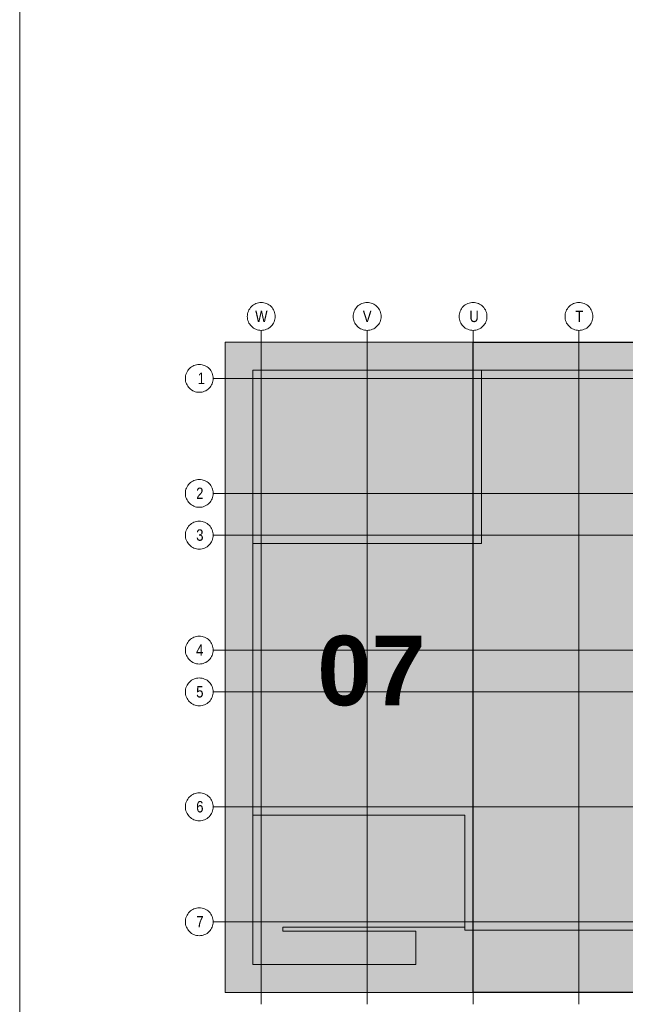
# Model space of a CAD drawing. Extents: x -720 to 300, y 62 to 1112.
# Tile 19 of 60: x 115 to 152, y 239 to 299. Entities that reach past the tile are written whole.
import ezdxf
from ezdxf.lldxf.tags import DXFTag

# ---------------------------------------------------------------- set-up
doc = ezdxf.new("R2010")
doc.units = 0
doc.layers.get('0').update_dxf_attribs({"lineweight": 13})
for name, color, linetype, lineweight in [('iwb_Plankopf Linie', 7, 'Continuous', 13), ('PK_LP', 7, 'Continuous', 9), ('PK_LP_Achsen', 7, 'STRICHPUNKT2', 5)]:
    doc.layers.add(name, color=color, linetype=linetype, lineweight=lineweight)
doc.layers.add('PK_LP_T06', color=7, linetype='Continuous', lineweight=9, true_color=0xb2b200)
doc.layers.add('PK_LP_T06_Rest', color=9, linetype='Continuous', lineweight=9, true_color=0x808080)
doc.styles.get("Standard").update_dxf_attribs({"font": 'ARIALN.TTF'})
tags = doc.linetypes.add('grob', pattern=[14, 3, -8, 3]).pattern_tags.tags
tags[8:9] = [DXFTag(74, 4), DXFTag(75, 0), DXFTag(340, '0'), DXFTag(46, 0.0), DXFTag(50, 0.0), DXFTag(44, 0.0), DXFTag(45, 0.0)]
tags[6:7] = [DXFTag(74, 4), DXFTag(75, 0), DXFTag(340, '0'), DXFTag(46, 0.0), DXFTag(50, 0.0), DXFTag(44, 0.0), DXFTag(45, 0.0)]
tags[4:5] = [DXFTag(74, 4), DXFTag(75, 0), DXFTag(340, '0'), DXFTag(46, 0.0), DXFTag(50, 0.0), DXFTag(44, 0.0), DXFTag(45, 0.0)]
tags = doc.linetypes.add('STRICHPUNKT2', pattern=[12.7, 6.35, -3.175, 0, -3.175]).pattern_tags.tags
tags[10:11] = [DXFTag(74, 4), DXFTag(75, 0), DXFTag(340, '0'), DXFTag(46, 0.0), DXFTag(50, 0.0), DXFTag(44, 0.0), DXFTag(45, 0.0)]
tags[8:9] = [DXFTag(74, 4), DXFTag(75, 0), DXFTag(340, '0'), DXFTag(46, 0.0), DXFTag(50, 0.0), DXFTag(44, 0.0), DXFTag(45, 0.0)]
tags[6:7] = [DXFTag(74, 4), DXFTag(75, 0), DXFTag(340, '0'), DXFTag(46, 0.0), DXFTag(50, 0.0), DXFTag(44, 0.0), DXFTag(45, 0.0)]
tags[4:5] = [DXFTag(74, 4), DXFTag(75, 0), DXFTag(340, '0'), DXFTag(46, 0.0), DXFTag(50, 0.0), DXFTag(44, 0.0), DXFTag(45, 0.0)]

# ---------------------------------------------------------------- blocks, each defined once
blk = doc.blocks.new('Blockreferenz-A06DN9TZMF')
at = {"color": 0, "linetype": 'ByBlock', "lineweight": -2, "ltscale": 0.13}
blk.add_solid([(143.008, 240.014), (143.008, 279.685), (168.848, 240.014), (168.848, 279.685)], dxfattribs=at)
at = {"layer": 'PK_LP', "linetype": 'grob', "lineweight": 5, "ltscale": 0.13}
for p, q in [((127.881, 279.685), (143.008, 279.685)), ((127.881, 240.014), (127.881, 279.685)), ((143.008, 279.685), (143.008, 240.014)), ((143.008, 240.014), (127.881, 240.014))]:
    blk.add_line(p, q, dxfattribs=at)
at = {"layer": 'PK_LP', "linetype": 'grob', "lineweight": 30, "ltscale": 0.3}
for p, q in [((143.008, 279.685), (168.848, 279.685)), ((143.008, 240.014), (143.008, 279.685)), ((168.848, 240.014), (143.008, 240.014))]:
    blk.add_line(p, q, dxfattribs=at)
at = {"layer": 'PK_LP', "linetype": 'ByBlock', "lineweight": -2, "ltscale": 0.13}
blk.add_line((143.008, 240.014), (143.008, 279.685), dxfattribs=at)
at = {"layer": 'PK_LP', "linetype": 'ByBlock', "lineweight": 13, "ltscale": 0.13}
for p, q in [((129.581, 277.985), (143.516, 277.985)), ((129.581, 267.408), (129.581, 277.985)), ((208.206, 277.985), (143.516, 277.985)), ((143.516, 277.985), (143.516, 267.408)), ((143.516, 277.985), (143.516, 267.408)), ((129.581, 267.408), (129.581, 250.833)), ((143.516, 267.408), (129.581, 267.408)), ((143.516, 267.408), (129.581, 267.408)), ((129.581, 241.714), (129.581, 250.833)), ((129.581, 250.833), (142.501, 250.833)), ((129.581, 250.833), (142.501, 250.833)), ((142.501, 250.833), (142.501, 243.996)), ((142.501, 250.833), (142.501, 243.82)), ((142.501, 243.996), (131.407, 243.996)), ((131.407, 243.996), (131.407, 243.754)), ((131.407, 243.754), (139.519, 243.754)), ((139.519, 243.754), (139.519, 241.714)), ((142.501, 243.82), (195.196, 243.82)), ((139.519, 241.714), (129.581, 241.714))]:
    blk.add_line(p, q, dxfattribs=at)
at = {"layer": 'PK_LP_Achsen', "linetype": 'ByBlock', "ltscale": 0.13}
for p, q in [((129.382, 281.73), (129.431, 281.797)), ((129.431, 281.797), (129.487, 281.859)), ((129.487, 281.859), (129.549, 281.915)), ((129.549, 281.915), (129.616, 281.964)), ((129.616, 281.964), (129.688, 282.007)), ((129.688, 282.007), (129.763, 282.043)), ((129.763, 282.043), (129.842, 282.071)), ((129.842, 282.071), (129.923, 282.091)), ((129.923, 282.091), (130.005, 282.103)), ((130.005, 282.103), (130.088, 282.108)), ((130.088, 282.108), (130.172, 282.103)), ((130.172, 282.103), (130.254, 282.091)), ((130.254, 282.091), (130.335, 282.071)), ((130.335, 282.071), (130.414, 282.043)), ((130.414, 282.043), (130.489, 282.007)), ((130.489, 282.007), (130.561, 281.964)), ((130.561, 281.964), (130.628, 281.915)), ((130.628, 281.915), (130.689, 281.859)), ((130.689, 281.859), (130.745, 281.797)), ((130.745, 281.797), (130.795, 281.73)), ((135.842, 281.73), (135.891, 281.797)), ((135.891, 281.797), (135.947, 281.859)), ((135.947, 281.859), (136.009, 281.915)), ((136.009, 281.915), (136.076, 281.964)), ((136.076, 281.964), (136.148, 282.007)), ((136.148, 282.007), (136.223, 282.043)), ((136.223, 282.043), (136.302, 282.071)), ((136.302, 282.071), (136.383, 282.091)), ((136.383, 282.091), (136.465, 282.103)), ((136.465, 282.103), (136.548, 282.108)), ((136.548, 282.108), (136.632, 282.103)), ((136.632, 282.103), (136.714, 282.091)), ((136.714, 282.091), (136.795, 282.071)), ((136.795, 282.071), (136.874, 282.043)), ((136.874, 282.043), (136.949, 282.007)), ((136.949, 282.007), (137.021, 281.964)), ((137.021, 281.964), (137.088, 281.915)), ((137.088, 281.915), (137.149, 281.859)), ((137.149, 281.859), (137.205, 281.797)), ((137.205, 281.797), (137.255, 281.73)), ((142.302, 281.73), (142.351, 281.797)), ((142.351, 281.797), (142.407, 281.859)), ((142.407, 281.859), (142.469, 281.915)), ((142.469, 281.915), (142.536, 281.964)), ((142.536, 281.964), (142.608, 282.007)), ((142.608, 282.007), (142.683, 282.043)), ((142.683, 282.043), (142.762, 282.071)), ((142.762, 282.071), (142.843, 282.091)), ((142.843, 282.091), (142.925, 282.103)), ((142.925, 282.103), (143.008, 282.108)), ((143.008, 282.108), (143.092, 282.103)), ((143.092, 282.103), (143.174, 282.091)), ((143.174, 282.091), (143.255, 282.071)), ((143.255, 282.071), (143.334, 282.043)), ((143.334, 282.043), (143.409, 282.007)), ((143.409, 282.007), (143.481, 281.964)), ((143.481, 281.964), (143.548, 281.915)), ((143.548, 281.915), (143.609, 281.859)), ((143.609, 281.859), (143.665, 281.797)), ((143.665, 281.797), (143.715, 281.73)), ((148.762, 281.73), (148.811, 281.797)), ((148.811, 281.797), (148.867, 281.859)), ((148.867, 281.859), (148.929, 281.915)), ((148.929, 281.915), (148.996, 281.964)), ((148.996, 281.964), (149.068, 282.007)), ((149.068, 282.007), (149.143, 282.043)), ((149.143, 282.043), (149.222, 282.071)), ((149.222, 282.071), (149.303, 282.091)), ((149.303, 282.091), (149.385, 282.103)), ((149.385, 282.103), (149.468, 282.108)), ((149.468, 282.108), (149.552, 282.103)), ((149.552, 282.103), (149.634, 282.091)), ((149.634, 282.091), (149.715, 282.071)), ((149.715, 282.071), (149.794, 282.043)), ((149.794, 282.043), (149.869, 282.007)), ((149.869, 282.007), (149.941, 281.964)), ((149.941, 281.964), (150.008, 281.915)), ((150.008, 281.915), (150.069, 281.859)), ((150.069, 281.859), (150.125, 281.797)), ((150.125, 281.797), (150.175, 281.73)), ((129.238, 281.258), (129.243, 281.341)), ((129.243, 281.174), (129.238, 281.258)), ((129.243, 281.341), (129.255, 281.423)), ((129.255, 281.092), (129.243, 281.174)), ((129.255, 281.423), (129.275, 281.504)), ((129.275, 281.504), (129.303, 281.583)), ((129.303, 281.583), (129.339, 281.658)), ((129.339, 281.658), (129.382, 281.73)), ((130.795, 281.73), (130.838, 281.658)), ((130.838, 281.658), (130.874, 281.583)), ((130.874, 281.583), (130.902, 281.504)), ((130.902, 281.504), (130.922, 281.423)), ((130.922, 281.423), (130.934, 281.341)), ((130.934, 281.174), (130.922, 281.092)), ((130.934, 281.341), (130.938, 281.258)), ((130.938, 281.258), (130.934, 281.174)), ((135.698, 281.258), (135.703, 281.341)), ((135.703, 281.174), (135.698, 281.258)), ((135.703, 281.341), (135.715, 281.423)), ((135.715, 281.092), (135.703, 281.174)), ((135.715, 281.423), (135.735, 281.504)), ((135.735, 281.504), (135.763, 281.583)), ((135.763, 281.583), (135.799, 281.658)), ((135.799, 281.658), (135.842, 281.73)), ((137.255, 281.73), (137.298, 281.658)), ((137.298, 281.658), (137.334, 281.583)), ((137.334, 281.583), (137.362, 281.504)), ((137.362, 281.504), (137.382, 281.423)), ((137.382, 281.423), (137.394, 281.341)), ((137.394, 281.174), (137.382, 281.092)), ((137.394, 281.341), (137.398, 281.258)), ((137.398, 281.258), (137.394, 281.174)), ((142.158, 281.258), (142.163, 281.341)), ((142.163, 281.174), (142.158, 281.258)), ((142.163, 281.341), (142.175, 281.423)), ((142.175, 281.092), (142.163, 281.174)), ((142.175, 281.423), (142.195, 281.504)), ((142.195, 281.504), (142.223, 281.583)), ((142.223, 281.583), (142.259, 281.658)), ((142.259, 281.658), (142.302, 281.73)), ((143.715, 281.73), (143.758, 281.658)), ((143.758, 281.658), (143.794, 281.583)), ((143.794, 281.583), (143.822, 281.504)), ((143.822, 281.504), (143.842, 281.423)), ((143.842, 281.423), (143.854, 281.341)), ((143.854, 281.174), (143.842, 281.092)), ((143.854, 281.341), (143.858, 281.258)), ((143.858, 281.258), (143.854, 281.174)), ((148.618, 281.258), (148.623, 281.341)), ((148.623, 281.174), (148.618, 281.258)), ((148.623, 281.341), (148.635, 281.423)), ((148.635, 281.092), (148.623, 281.174)), ((148.635, 281.423), (148.655, 281.504)), ((148.655, 281.504), (148.683, 281.583)), ((148.683, 281.583), (148.719, 281.658)), ((148.719, 281.658), (148.762, 281.73)), ((150.175, 281.73), (150.218, 281.658)), ((150.218, 281.658), (150.254, 281.583)), ((150.254, 281.583), (150.282, 281.504)), ((150.282, 281.504), (150.302, 281.423)), ((150.302, 281.423), (150.314, 281.341)), ((150.314, 281.174), (150.302, 281.092)), ((150.314, 281.341), (150.318, 281.258)), ((150.318, 281.258), (150.314, 281.174)), ((129.275, 281.011), (129.255, 281.092)), ((129.303, 280.932), (129.275, 281.011)), ((129.339, 280.857), (129.303, 280.932)), ((129.382, 280.785), (129.339, 280.857)), ((129.431, 280.718), (129.382, 280.785)), ((129.487, 280.656), (129.431, 280.718)), ((129.549, 280.6), (129.487, 280.656)), ((129.616, 280.551), (129.549, 280.6)), ((129.688, 280.508), (129.616, 280.551)), ((130.561, 280.551), (130.489, 280.508)), ((130.628, 280.6), (130.561, 280.551)), ((130.689, 280.656), (130.628, 280.6)), ((130.745, 280.718), (130.689, 280.656)), ((130.795, 280.785), (130.745, 280.718)), ((130.838, 280.857), (130.795, 280.785)), ((130.874, 280.932), (130.838, 280.857)), ((130.902, 281.011), (130.874, 280.932)), ((130.922, 281.092), (130.902, 281.011)), ((135.735, 281.011), (135.715, 281.092)), ((135.763, 280.932), (135.735, 281.011)), ((135.799, 280.857), (135.763, 280.932)), ((135.842, 280.785), (135.799, 280.857)), ((135.891, 280.718), (135.842, 280.785)), ((135.947, 280.656), (135.891, 280.718)), ((136.009, 280.6), (135.947, 280.656)), ((136.076, 280.551), (136.009, 280.6)), ((136.148, 280.508), (136.076, 280.551)), ((137.021, 280.551), (136.949, 280.508)), ((137.088, 280.6), (137.021, 280.551)), ((137.149, 280.656), (137.088, 280.6)), ((137.205, 280.718), (137.149, 280.656)), ((137.255, 280.785), (137.205, 280.718)), ((137.298, 280.857), (137.255, 280.785)), ((137.334, 280.932), (137.298, 280.857)), ((137.362, 281.011), (137.334, 280.932)), ((137.382, 281.092), (137.362, 281.011)), ((142.195, 281.011), (142.175, 281.092)), ((142.223, 280.932), (142.195, 281.011)), ((142.259, 280.857), (142.223, 280.932)), ((142.302, 280.785), (142.259, 280.857)), ((142.351, 280.718), (142.302, 280.785)), ((142.407, 280.656), (142.351, 280.718)), ((142.469, 280.6), (142.407, 280.656)), ((142.536, 280.551), (142.469, 280.6)), ((142.608, 280.508), (142.536, 280.551)), ((143.481, 280.551), (143.409, 280.508)), ((143.548, 280.6), (143.481, 280.551)), ((143.609, 280.656), (143.548, 280.6)), ((143.665, 280.718), (143.609, 280.656)), ((143.715, 280.785), (143.665, 280.718)), ((143.758, 280.857), (143.715, 280.785)), ((143.794, 280.932), (143.758, 280.857)), ((143.822, 281.011), (143.794, 280.932)), ((143.842, 281.092), (143.822, 281.011)), ((148.655, 281.011), (148.635, 281.092)), ((148.683, 280.932), (148.655, 281.011)), ((148.719, 280.857), (148.683, 280.932)), ((148.762, 280.785), (148.719, 280.857)), ((148.811, 280.718), (148.762, 280.785)), ((148.867, 280.656), (148.811, 280.718)), ((148.929, 280.6), (148.867, 280.656)), ((148.996, 280.551), (148.929, 280.6)), ((149.068, 280.508), (148.996, 280.551)), ((149.941, 280.551), (149.869, 280.508)), ((150.008, 280.6), (149.941, 280.551)), ((150.069, 280.656), (150.008, 280.6)), ((150.125, 280.718), (150.069, 280.656)), ((150.175, 280.785), (150.125, 280.718)), ((150.218, 280.857), (150.175, 280.785)), ((150.254, 280.932), (150.218, 280.857)), ((150.282, 281.011), (150.254, 280.932)), ((150.302, 281.092), (150.282, 281.011)), ((129.763, 280.472), (129.688, 280.508)), ((129.842, 280.444), (129.763, 280.472)), ((129.923, 280.424), (129.842, 280.444)), ((130.005, 280.412), (129.923, 280.424)), ((130.088, 280.408), (130.005, 280.412)), ((130.172, 280.412), (130.088, 280.408)), ((130.254, 280.424), (130.172, 280.412)), ((130.335, 280.444), (130.254, 280.424)), ((130.414, 280.472), (130.335, 280.444)), ((130.489, 280.508), (130.414, 280.472)), ((136.223, 280.472), (136.148, 280.508)), ((136.302, 280.444), (136.223, 280.472)), ((136.383, 280.424), (136.302, 280.444)), ((136.465, 280.412), (136.383, 280.424)), ((136.548, 280.408), (136.465, 280.412)), ((136.632, 280.412), (136.548, 280.408)), ((136.714, 280.424), (136.632, 280.412)), ((136.795, 280.444), (136.714, 280.424)), ((136.874, 280.472), (136.795, 280.444)), ((136.949, 280.508), (136.874, 280.472)), ((142.683, 280.472), (142.608, 280.508)), ((142.762, 280.444), (142.683, 280.472)), ((142.843, 280.424), (142.762, 280.444)), ((142.925, 280.412), (142.843, 280.424)), ((143.008, 280.408), (142.925, 280.412)), ((143.092, 280.412), (143.008, 280.408)), ((143.174, 280.424), (143.092, 280.412)), ((143.255, 280.444), (143.174, 280.424)), ((143.334, 280.472), (143.255, 280.444)), ((143.409, 280.508), (143.334, 280.472)), ((149.143, 280.472), (149.068, 280.508)), ((149.222, 280.444), (149.143, 280.472)), ((149.303, 280.424), (149.222, 280.444)), ((149.385, 280.412), (149.303, 280.424)), ((149.468, 280.408), (149.385, 280.412)), ((149.552, 280.412), (149.468, 280.408)), ((149.634, 280.424), (149.552, 280.412)), ((149.715, 280.444), (149.634, 280.424)), ((149.794, 280.472), (149.715, 280.444)), ((149.869, 280.508), (149.794, 280.472)), ((125.707, 278.079), (125.769, 278.135)), ((125.769, 278.135), (125.836, 278.184)), ((125.836, 278.184), (125.908, 278.227)), ((125.908, 278.227), (125.983, 278.263)), ((125.983, 278.263), (126.062, 278.291)), ((126.062, 278.291), (126.143, 278.311)), ((126.143, 278.311), (126.225, 278.323)), ((126.225, 278.323), (126.308, 278.328)), ((126.308, 278.328), (126.392, 278.323)), ((126.392, 278.323), (126.474, 278.311)), ((126.474, 278.311), (126.555, 278.291)), ((126.555, 278.291), (126.634, 278.263)), ((126.634, 278.263), (126.709, 278.227)), ((126.709, 278.227), (126.781, 278.184)), ((126.781, 278.184), (126.848, 278.135)), ((126.848, 278.135), (126.91, 278.079)), ((125.458, 277.478), (125.463, 277.561)), ((125.463, 277.561), (125.475, 277.643)), ((125.475, 277.643), (125.495, 277.724)), ((125.495, 277.724), (125.523, 277.803)), ((125.523, 277.803), (125.559, 277.878)), ((125.559, 277.878), (125.602, 277.95)), ((125.602, 277.95), (125.651, 278.017)), ((125.651, 278.017), (125.707, 278.079)), ((126.91, 278.079), (126.966, 278.017)), ((126.966, 278.017), (127.015, 277.95)), ((127.015, 277.95), (127.058, 277.878)), ((127.058, 277.878), (127.094, 277.803)), ((127.094, 277.803), (127.122, 277.724)), ((127.122, 277.724), (127.142, 277.643)), ((127.142, 277.643), (127.154, 277.561)), ((127.154, 277.561), (127.158, 277.478)), ((125.463, 277.394), (125.458, 277.478)), ((125.475, 277.312), (125.463, 277.394)), ((125.495, 277.231), (125.475, 277.312)), ((125.523, 277.152), (125.495, 277.231)), ((125.559, 277.077), (125.523, 277.152)), ((125.602, 277.005), (125.559, 277.077)), ((125.651, 276.938), (125.602, 277.005)), ((125.707, 276.877), (125.651, 276.938)), ((126.966, 276.938), (126.91, 276.877)), ((127.015, 277.005), (126.966, 276.938)), ((127.058, 277.077), (127.015, 277.005)), ((127.094, 277.152), (127.058, 277.077)), ((127.122, 277.231), (127.094, 277.152)), ((127.142, 277.312), (127.122, 277.231)), ((127.154, 277.394), (127.142, 277.312)), ((127.158, 277.478), (127.154, 277.394)), ((125.769, 276.82), (125.707, 276.877)), ((125.836, 276.771), (125.769, 276.82)), ((125.908, 276.728), (125.836, 276.771)), ((125.983, 276.692), (125.908, 276.728)), ((126.062, 276.664), (125.983, 276.692)), ((126.143, 276.644), (126.062, 276.664)), ((126.225, 276.632), (126.143, 276.644)), ((126.308, 276.628), (126.225, 276.632)), ((126.392, 276.632), (126.308, 276.628)), ((126.474, 276.644), (126.392, 276.632)), ((126.555, 276.664), (126.474, 276.644)), ((126.634, 276.692), (126.555, 276.664)), ((126.709, 276.728), (126.634, 276.692)), ((126.781, 276.771), (126.709, 276.728)), ((126.848, 276.82), (126.781, 276.771)), ((126.91, 276.877), (126.848, 276.82)), ((125.559, 270.866), (125.602, 270.937)), ((125.602, 270.937), (125.651, 271.004)), ((125.651, 271.004), (125.707, 271.066)), ((125.707, 271.066), (125.769, 271.122)), ((125.769, 271.122), (125.836, 271.172)), ((125.836, 271.172), (125.908, 271.215)), ((125.908, 271.215), (125.983, 271.25)), ((125.983, 271.25), (126.062, 271.278)), ((126.062, 271.278), (126.143, 271.299)), ((126.143, 271.299), (126.225, 271.311)), ((126.225, 271.311), (126.308, 271.315)), ((126.308, 271.315), (126.392, 271.311)), ((126.392, 271.311), (126.474, 271.299)), ((126.474, 271.299), (126.555, 271.278)), ((126.555, 271.278), (126.634, 271.25)), ((126.634, 271.25), (126.709, 271.215)), ((126.709, 271.215), (126.781, 271.172)), ((126.781, 271.172), (126.848, 271.122)), ((126.848, 271.122), (126.91, 271.066)), ((126.91, 271.066), (126.966, 271.004)), ((126.966, 271.004), (127.015, 270.937)), ((127.015, 270.937), (127.058, 270.866)), ((125.458, 270.465), (125.463, 270.548)), ((125.463, 270.382), (125.458, 270.465)), ((125.463, 270.548), (125.475, 270.631)), ((125.475, 270.299), (125.463, 270.382)), ((125.475, 270.631), (125.495, 270.712)), ((125.495, 270.712), (125.523, 270.79)), ((125.523, 270.79), (125.559, 270.866)), ((127.058, 270.866), (127.094, 270.79)), ((127.094, 270.79), (127.122, 270.712)), ((127.122, 270.712), (127.142, 270.631)), ((127.142, 270.631), (127.154, 270.548)), ((127.154, 270.382), (127.142, 270.299)), ((127.154, 270.548), (127.158, 270.465)), ((127.158, 270.465), (127.154, 270.382)), ((125.495, 270.218), (125.475, 270.299)), ((125.523, 270.14), (125.495, 270.218)), ((125.559, 270.064), (125.523, 270.14)), ((125.602, 269.993), (125.559, 270.064)), ((125.651, 269.926), (125.602, 269.993)), ((125.707, 269.864), (125.651, 269.926)), ((125.769, 269.808), (125.707, 269.864)), ((125.836, 269.758), (125.769, 269.808)), ((125.908, 269.715), (125.836, 269.758)), ((126.781, 269.758), (126.709, 269.715)), ((126.848, 269.808), (126.781, 269.758)), ((126.91, 269.864), (126.848, 269.808)), ((126.966, 269.926), (126.91, 269.864)), ((127.015, 269.993), (126.966, 269.926)), ((127.058, 270.064), (127.015, 269.993)), ((127.094, 270.14), (127.058, 270.064)), ((127.122, 270.218), (127.094, 270.14)), ((127.142, 270.299), (127.122, 270.218)), ((125.983, 269.68), (125.908, 269.715)), ((126.062, 269.652), (125.983, 269.68)), ((126.143, 269.631), (126.062, 269.652)), ((126.225, 269.619), (126.143, 269.631)), ((126.308, 269.615), (126.225, 269.619)), ((126.392, 269.619), (126.308, 269.615)), ((126.474, 269.631), (126.392, 269.619)), ((126.555, 269.652), (126.474, 269.631)), ((126.634, 269.68), (126.555, 269.652)), ((126.709, 269.715), (126.634, 269.68)), ((125.651, 268.454), (125.707, 268.516)), ((125.707, 268.516), (125.769, 268.572)), ((125.769, 268.572), (125.836, 268.622)), ((125.836, 268.622), (125.908, 268.665)), ((125.908, 268.665), (125.983, 268.7)), ((125.983, 268.7), (126.062, 268.728)), ((126.062, 268.728), (126.143, 268.749)), ((126.143, 268.749), (126.225, 268.761)), ((126.225, 268.761), (126.308, 268.765)), ((126.308, 268.765), (126.392, 268.761)), ((126.392, 268.761), (126.474, 268.749)), ((126.474, 268.749), (126.555, 268.728)), ((126.555, 268.728), (126.634, 268.7)), ((126.634, 268.7), (126.709, 268.665)), ((126.709, 268.665), (126.781, 268.622)), ((126.781, 268.622), (126.848, 268.572)), ((126.848, 268.572), (126.91, 268.516)), ((126.91, 268.516), (126.966, 268.454)), ((125.458, 267.915), (125.463, 267.998)), ((125.463, 267.998), (125.475, 268.081)), ((125.475, 268.081), (125.495, 268.162)), ((125.495, 268.162), (125.523, 268.24)), ((125.523, 268.24), (125.559, 268.316)), ((125.559, 268.316), (125.602, 268.387)), ((125.602, 268.387), (125.651, 268.454)), ((126.966, 268.454), (127.015, 268.387)), ((127.015, 268.387), (127.058, 268.316)), ((127.058, 268.316), (127.094, 268.24)), ((127.094, 268.24), (127.122, 268.162)), ((127.122, 268.162), (127.142, 268.081)), ((127.142, 268.081), (127.154, 267.998)), ((127.154, 267.998), (127.158, 267.915)), ((125.463, 267.832), (125.458, 267.915)), ((125.475, 267.749), (125.463, 267.832)), ((125.495, 267.668), (125.475, 267.749)), ((125.523, 267.59), (125.495, 267.668)), ((125.559, 267.514), (125.523, 267.59)), ((125.602, 267.443), (125.559, 267.514)), ((125.651, 267.376), (125.602, 267.443)), ((125.707, 267.314), (125.651, 267.376)), ((126.966, 267.376), (126.91, 267.314)), ((127.015, 267.443), (126.966, 267.376)), ((127.058, 267.514), (127.015, 267.443)), ((127.094, 267.59), (127.058, 267.514)), ((127.122, 267.668), (127.094, 267.59)), ((127.142, 267.749), (127.122, 267.668)), ((127.154, 267.832), (127.142, 267.749)), ((127.158, 267.915), (127.154, 267.832)), ((125.769, 267.258), (125.707, 267.314)), ((125.836, 267.208), (125.769, 267.258)), ((125.908, 267.165), (125.836, 267.208)), ((125.983, 267.13), (125.908, 267.165)), ((126.062, 267.102), (125.983, 267.13)), ((126.143, 267.081), (126.062, 267.102)), ((126.225, 267.069), (126.143, 267.081)), ((126.308, 267.065), (126.225, 267.069)), ((126.392, 267.069), (126.308, 267.065)), ((126.474, 267.081), (126.392, 267.069)), ((126.555, 267.102), (126.474, 267.081)), ((126.634, 267.13), (126.555, 267.102)), ((126.709, 267.165), (126.634, 267.13)), ((126.781, 267.208), (126.709, 267.165)), ((126.848, 267.258), (126.781, 267.208)), ((126.91, 267.314), (126.848, 267.258)), ((125.559, 261.303), (125.602, 261.375)), ((125.602, 261.375), (125.651, 261.442)), ((125.651, 261.442), (125.707, 261.504)), ((125.707, 261.504), (125.769, 261.56)), ((125.769, 261.56), (125.836, 261.609)), ((125.836, 261.609), (125.908, 261.652)), ((125.908, 261.652), (125.983, 261.688)), ((125.983, 261.688), (126.062, 261.716)), ((126.062, 261.716), (126.143, 261.736)), ((126.143, 261.736), (126.225, 261.748)), ((126.225, 261.748), (126.308, 261.753)), ((126.308, 261.753), (126.392, 261.748)), ((126.392, 261.748), (126.474, 261.736)), ((126.474, 261.736), (126.555, 261.716)), ((126.555, 261.716), (126.634, 261.688)), ((126.634, 261.688), (126.709, 261.652)), ((126.709, 261.652), (126.781, 261.609)), ((126.781, 261.609), (126.848, 261.56)), ((126.848, 261.56), (126.91, 261.504)), ((126.91, 261.504), (126.966, 261.442)), ((126.966, 261.442), (127.015, 261.375)), ((127.015, 261.375), (127.058, 261.303)), ((125.458, 260.903), (125.463, 260.986)), ((125.463, 260.819), (125.458, 260.903)), ((125.463, 260.986), (125.475, 261.068)), ((125.475, 260.737), (125.463, 260.819)), ((125.475, 261.068), (125.495, 261.149)), ((125.495, 260.656), (125.475, 260.737)), ((125.495, 261.149), (125.523, 261.228)), ((125.523, 261.228), (125.559, 261.303)), ((127.058, 261.303), (127.094, 261.228)), ((127.094, 261.228), (127.122, 261.149)), ((127.122, 261.149), (127.142, 261.068)), ((127.142, 260.737), (127.122, 260.656)), ((127.142, 261.068), (127.154, 260.986)), ((127.154, 260.819), (127.142, 260.737)), ((127.154, 260.986), (127.158, 260.903)), ((127.158, 260.903), (127.154, 260.819)), ((125.523, 260.577), (125.495, 260.656)), ((125.559, 260.502), (125.523, 260.577)), ((125.602, 260.43), (125.559, 260.502)), ((125.651, 260.363), (125.602, 260.43)), ((125.707, 260.302), (125.651, 260.363)), ((125.769, 260.245), (125.707, 260.302)), ((125.836, 260.196), (125.769, 260.245)), ((125.908, 260.153), (125.836, 260.196)), ((125.983, 260.117), (125.908, 260.153)), ((126.062, 260.089), (125.983, 260.117)), ((126.634, 260.117), (126.555, 260.089)), ((126.709, 260.153), (126.634, 260.117)), ((126.781, 260.196), (126.709, 260.153)), ((126.848, 260.245), (126.781, 260.196)), ((126.91, 260.302), (126.848, 260.245)), ((126.966, 260.363), (126.91, 260.302)), ((127.015, 260.43), (126.966, 260.363)), ((127.058, 260.502), (127.015, 260.43)), ((127.094, 260.577), (127.058, 260.502)), ((127.122, 260.656), (127.094, 260.577)), ((126.143, 260.069), (126.062, 260.089)), ((126.225, 260.057), (126.143, 260.069)), ((126.308, 260.053), (126.225, 260.057)), ((126.392, 260.057), (126.308, 260.053)), ((126.474, 260.069), (126.392, 260.057)), ((126.555, 260.089), (126.474, 260.069)), ((125.651, 258.892), (125.707, 258.954)), ((125.707, 258.954), (125.769, 259.01)), ((125.769, 259.01), (125.836, 259.059)), ((125.836, 259.059), (125.908, 259.102)), ((125.908, 259.102), (125.983, 259.138)), ((125.983, 259.138), (126.062, 259.166)), ((126.062, 259.166), (126.143, 259.186)), ((126.143, 259.186), (126.225, 259.198)), ((126.225, 259.198), (126.308, 259.203)), ((126.308, 259.203), (126.392, 259.198)), ((126.392, 259.198), (126.474, 259.186)), ((126.474, 259.186), (126.555, 259.166)), ((126.555, 259.166), (126.634, 259.138)), ((126.634, 259.138), (126.709, 259.102)), ((126.709, 259.102), (126.781, 259.059)), ((126.781, 259.059), (126.848, 259.01)), ((126.848, 259.01), (126.91, 258.954)), ((126.91, 258.954), (126.966, 258.892)), ((125.458, 258.353), (125.463, 258.436)), ((125.463, 258.269), (125.458, 258.353)), ((125.463, 258.436), (125.475, 258.518)), ((125.475, 258.518), (125.495, 258.599)), ((125.495, 258.599), (125.523, 258.678)), ((125.523, 258.678), (125.559, 258.753)), ((125.559, 258.753), (125.602, 258.825)), ((125.602, 258.825), (125.651, 258.892)), ((126.966, 258.892), (127.015, 258.825)), ((127.015, 258.825), (127.058, 258.753)), ((127.058, 258.753), (127.094, 258.678)), ((127.094, 258.678), (127.122, 258.599)), ((127.122, 258.599), (127.142, 258.518)), ((127.142, 258.518), (127.154, 258.436)), ((127.154, 258.436), (127.158, 258.353)), ((127.158, 258.353), (127.154, 258.269)), ((125.475, 258.187), (125.463, 258.269)), ((125.495, 258.106), (125.475, 258.187)), ((125.523, 258.027), (125.495, 258.106)), ((125.559, 257.952), (125.523, 258.027)), ((125.602, 257.88), (125.559, 257.952)), ((125.651, 257.813), (125.602, 257.88)), ((125.707, 257.752), (125.651, 257.813)), ((125.769, 257.695), (125.707, 257.752)), ((126.91, 257.752), (126.848, 257.695)), ((126.966, 257.813), (126.91, 257.752)), ((127.015, 257.88), (126.966, 257.813)), ((127.058, 257.952), (127.015, 257.88)), ((127.094, 258.027), (127.058, 257.952)), ((127.122, 258.106), (127.094, 258.027)), ((127.142, 258.187), (127.122, 258.106)), ((127.154, 258.269), (127.142, 258.187)), ((125.836, 257.646), (125.769, 257.695)), ((125.908, 257.603), (125.836, 257.646)), ((125.983, 257.567), (125.908, 257.603)), ((126.062, 257.539), (125.983, 257.567)), ((126.143, 257.519), (126.062, 257.539)), ((126.225, 257.507), (126.143, 257.519)), ((126.308, 257.503), (126.225, 257.507)), ((126.392, 257.507), (126.308, 257.503)), ((126.474, 257.519), (126.392, 257.507)), ((126.555, 257.539), (126.474, 257.519)), ((126.634, 257.567), (126.555, 257.539)), ((126.709, 257.603), (126.634, 257.567)), ((126.781, 257.646), (126.709, 257.603)), ((126.848, 257.695), (126.781, 257.646)), ((125.523, 251.665), (125.559, 251.741)), ((125.559, 251.741), (125.602, 251.812)), ((125.602, 251.812), (125.651, 251.879)), ((125.651, 251.879), (125.707, 251.941)), ((125.707, 251.941), (125.769, 251.997)), ((125.769, 251.997), (125.836, 252.047)), ((125.836, 252.047), (125.908, 252.09)), ((125.908, 252.09), (125.983, 252.125)), ((125.983, 252.125), (126.062, 252.153)), ((126.062, 252.153), (126.143, 252.174)), ((126.143, 252.174), (126.225, 252.186)), ((126.225, 252.186), (126.308, 252.19)), ((126.308, 252.19), (126.392, 252.186)), ((126.392, 252.186), (126.474, 252.174)), ((126.474, 252.174), (126.555, 252.153)), ((126.555, 252.153), (126.634, 252.125)), ((126.634, 252.125), (126.709, 252.09)), ((126.709, 252.09), (126.781, 252.047)), ((126.781, 252.047), (126.848, 251.997)), ((126.848, 251.997), (126.91, 251.941)), ((126.91, 251.941), (126.966, 251.879)), ((126.966, 251.879), (127.015, 251.812)), ((127.015, 251.812), (127.058, 251.741)), ((127.058, 251.741), (127.094, 251.665)), ((125.458, 251.34), (125.463, 251.423)), ((125.463, 251.257), (125.458, 251.34)), ((125.463, 251.423), (125.475, 251.506)), ((125.475, 251.174), (125.463, 251.257)), ((125.475, 251.506), (125.495, 251.587)), ((125.495, 251.093), (125.475, 251.174)), ((125.495, 251.587), (125.523, 251.665)), ((127.094, 251.665), (127.122, 251.587)), ((127.122, 251.587), (127.142, 251.506)), ((127.142, 251.174), (127.122, 251.093)), ((127.142, 251.506), (127.154, 251.423)), ((127.154, 251.257), (127.142, 251.174)), ((127.154, 251.423), (127.158, 251.34)), ((127.158, 251.34), (127.154, 251.257)), ((125.523, 251.015), (125.495, 251.093)), ((125.559, 250.939), (125.523, 251.015)), ((125.602, 250.868), (125.559, 250.939)), ((125.651, 250.801), (125.602, 250.868)), ((125.707, 250.739), (125.651, 250.801)), ((125.769, 250.683), (125.707, 250.739)), ((125.836, 250.633), (125.769, 250.683)), ((125.908, 250.59), (125.836, 250.633)), ((125.983, 250.555), (125.908, 250.59)), ((126.062, 250.527), (125.983, 250.555)), ((126.143, 250.506), (126.062, 250.527)), ((126.225, 250.494), (126.143, 250.506)), ((126.474, 250.506), (126.392, 250.494)), ((126.555, 250.527), (126.474, 250.506)), ((126.634, 250.555), (126.555, 250.527)), ((126.709, 250.59), (126.634, 250.555)), ((126.781, 250.633), (126.709, 250.59)), ((126.848, 250.683), (126.781, 250.633)), ((126.91, 250.739), (126.848, 250.683)), ((126.966, 250.801), (126.91, 250.739)), ((127.015, 250.868), (126.966, 250.801)), ((127.058, 250.939), (127.015, 250.868)), ((127.094, 251.015), (127.058, 250.939)), ((127.122, 251.093), (127.094, 251.015)), ((126.308, 250.49), (126.225, 250.494)), ((126.392, 250.494), (126.308, 250.49)), ((125.908, 245.077), (125.983, 245.113)), ((125.983, 245.113), (126.062, 245.141)), ((126.062, 245.141), (126.143, 245.161)), ((126.143, 245.161), (126.225, 245.173)), ((126.225, 245.173), (126.308, 245.178)), ((126.308, 245.178), (126.392, 245.173)), ((126.392, 245.173), (126.474, 245.161)), ((126.474, 245.161), (126.555, 245.141)), ((126.555, 245.141), (126.634, 245.113)), ((126.634, 245.113), (126.709, 245.077)), ((125.463, 244.411), (125.475, 244.493)), ((125.475, 244.493), (125.495, 244.574)), ((125.495, 244.574), (125.523, 244.653)), ((125.523, 244.653), (125.559, 244.728)), ((125.559, 244.728), (125.602, 244.8)), ((125.602, 244.8), (125.651, 244.867)), ((125.651, 244.867), (125.707, 244.929)), ((125.707, 244.929), (125.769, 244.985)), ((125.769, 244.985), (125.836, 245.034)), ((125.836, 245.034), (125.908, 245.077)), ((126.709, 245.077), (126.781, 245.034)), ((126.781, 245.034), (126.848, 244.985)), ((126.848, 244.985), (126.91, 244.929)), ((126.91, 244.929), (126.966, 244.867)), ((126.966, 244.867), (127.015, 244.8)), ((127.015, 244.8), (127.058, 244.728)), ((127.058, 244.728), (127.094, 244.653)), ((127.094, 244.653), (127.122, 244.574)), ((127.122, 244.574), (127.142, 244.493)), ((127.142, 244.493), (127.154, 244.411)), ((125.458, 244.328), (125.463, 244.411)), ((125.463, 244.244), (125.458, 244.328)), ((125.475, 244.162), (125.463, 244.244)), ((125.495, 244.081), (125.475, 244.162)), ((125.523, 244.002), (125.495, 244.081)), ((125.559, 243.927), (125.523, 244.002)), ((125.602, 243.855), (125.559, 243.927)), ((127.058, 243.927), (127.015, 243.855)), ((127.094, 244.002), (127.058, 243.927)), ((127.122, 244.081), (127.094, 244.002)), ((127.142, 244.162), (127.122, 244.081)), ((127.154, 244.244), (127.142, 244.162)), ((127.154, 244.411), (127.158, 244.328)), ((127.158, 244.328), (127.154, 244.244)), ((125.651, 243.788), (125.602, 243.855)), ((125.707, 243.727), (125.651, 243.788)), ((125.769, 243.67), (125.707, 243.727)), ((125.836, 243.621), (125.769, 243.67)), ((125.908, 243.578), (125.836, 243.621)), ((125.983, 243.542), (125.908, 243.578)), ((126.062, 243.514), (125.983, 243.542)), ((126.143, 243.494), (126.062, 243.514)), ((126.225, 243.482), (126.143, 243.494)), ((126.308, 243.478), (126.225, 243.482)), ((126.392, 243.482), (126.308, 243.478)), ((126.474, 243.494), (126.392, 243.482)), ((126.555, 243.514), (126.474, 243.494)), ((126.634, 243.542), (126.555, 243.514)), ((126.709, 243.578), (126.634, 243.542)), ((126.781, 243.621), (126.709, 243.578)), ((126.848, 243.67), (126.781, 243.621)), ((126.91, 243.727), (126.848, 243.67)), ((126.966, 243.788), (126.91, 243.727)), ((127.015, 243.855), (126.966, 243.788))]:
    blk.add_line(p, q, dxfattribs=at)
at = {"layer": 'PK_LP_Achsen', "linetype": 'STRICHPUNKT2', "ltscale": 0.13}
for p, q in [((130.088, 280.408), (130.088, 239.291)), ((136.548, 280.408), (136.548, 239.291)), ((143.008, 280.408), (143.008, 239.291)), ((149.468, 280.408), (149.468, 239.291)), ((127.158, 277.478), (281.768, 277.478)), ((127.158, 270.465), (281.768, 270.465)), ((127.158, 267.915), (281.768, 267.915)), ((127.158, 260.903), (281.768, 260.903)), ((127.158, 258.353), (281.768, 258.353)), ((127.158, 251.34), (281.768, 251.34)), ((127.158, 244.328), (281.768, 244.328))]:
    blk.add_line(p, q, dxfattribs=at)
at = {"layer": 'PK_LP_T06_Rest', "linetype": 'ByBlock', "lineweight": -2, "ltscale": 0.13}
blk.add_solid([(127.881, 240.014), (127.881, 279.685), (143.008, 240.014), (143.008, 279.685)], dxfattribs=at)
at = {"layer": 'PK_LP', "linetype": 'ByBlock', "lineweight": 25, "ltscale": 0.25, "insert": (133.506, 261.778), "char_height": 4.25, "attachment_point": 1}
blk.add_mtext('{\\fArial|b1|i0;07}', dxfattribs=at)
at = {"layer": 'PK_LP_Achsen', "linetype": 'ByBlock', "ltscale": 0.13, "char_height": 0.69538, "attachment_point": 1}
for s, insert in [('{\\fArial Narrow;W}', (129.722, 281.605)), ('{\\fArial Narrow;V}', (136.286, 281.605)), ('{\\fArial Narrow;U}', (142.785, 281.611)), ('{\\fArial Narrow;T}', (149.243, 281.605)), ('{\\fArial Narrow;1}', (126.204, 277.824)), ('{\\fArial Narrow;2}', (126.119, 270.812)), ('{\\fArial Narrow;3}', (126.122, 268.268)), ('{\\fArial Narrow;4}', (126.111, 261.25)), ('{\\fArial Narrow;5}', (126.12, 258.706)), ('{\\fArial Narrow;6}', (126.12, 251.693)), ('{\\fArial Narrow;7}', (126.124, 244.675))]:
    blk.add_mtext(s, dxfattribs=dict(at, insert=insert))

msp = doc.modelspace()

# ---------------------------------------------------------------- linework, layer by layer
at = {"layer": 'iwb_Plankopf Linie', "lineweight": 18, "ltscale": 0.18}
msp.add_line((115.353, 359.433), (115.353, 67.433), dxfattribs=at)

# ---------------------------------------------------------------- block references
at = {"layer": 'PK_LP_T06', "ltscale": 0.13}
msp.add_blockref('Blockreferenz-A06DN9TZMF', (0, 0), dxfattribs=at)

doc.saveas('drawing.dxf')
